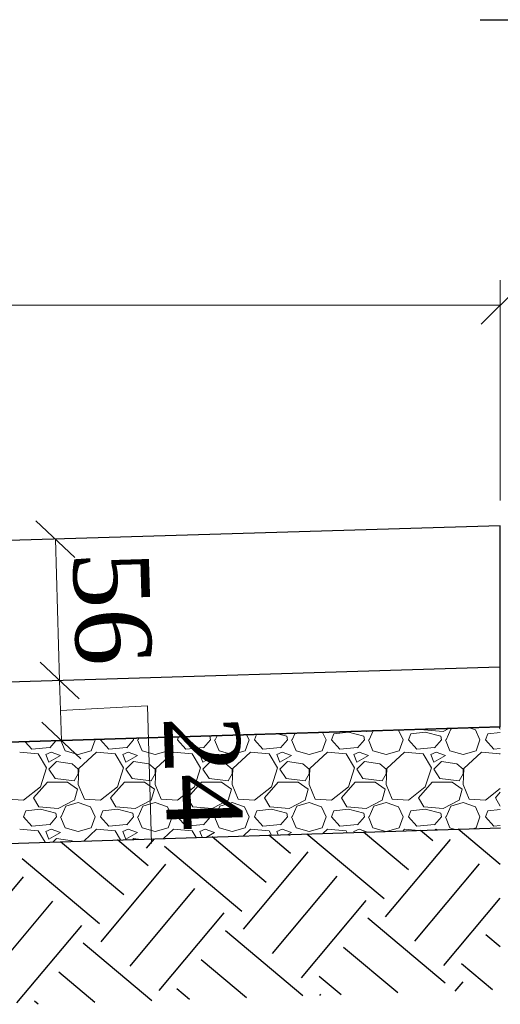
# Model space of a CAD drawing. Header units: millimetres. Extents: x 2063114 to 14983986, y -126020516 to 213791.
# Tile 116 of 256: x 2459110 to 2461013, y -1628663 to -1624767. Entities that reach past the tile are written whole.
import ezdxf

# ---------------------------------------------------------------- set-up
doc = ezdxf.new("R2010")
doc.units = ezdxf.units.MM
doc.styles.add('Times New Roman', font='times.ttf')
doc.linetypes.add('ограждение1', pattern='A,6.35,-2.54,[133,ltypeshp.shx,S=2.54,R=0,X=-2.54,Y=0],-2.54,25.4', length=36.83)

# ---------------------------------------------------------------- blocks, each defined once
blk = doc.blocks.new('_Oblique')
at = {"color": 0, "linetype": 'ByBlock', "lineweight": -2}
blk.add_line((-0.5, -0.5), (0.5, 0.5), dxfattribs=at)

msp = doc.modelspace()

# ---------------------------------------------------------------- linework, layer by layer
at = {"linetype": 'ByBlock'}
msp.add_line((2460933.29299, -1624766.71553), (2462328.29299, -1624766.71553), dxfattribs=at)
at = {"linetype": 'Continuous', "lineweight": 13, "ltscale": 300}
for p, q in [((2461012.55515, -1626669.19883), (2461012.55515, -1625796.92556)), ((2453010.56139, -1625896.92556), (2461012.55515, -1625896.92556)), ((2459251.11165, -1626822.02886), (2459351.0667, -1626819.03086)), ((2459267.89616, -1627381.6349), (2459251.11165, -1626822.02886)), ((2459267.89616, -1627381.6349), (2459167.94111, -1627384.6329)), ((2459267.89616, -1627381.6349), (2459367.85121, -1627378.6369)), ((2459267.89616, -1627381.6349), (2459275.02892, -1627619.4455)), ((2459271.46254, -1627500.5402), (2459615.29071, -1627482.32542)), ((2459615.29071, -1627482.32542), (2459631.60271, -1628026.17746)), ((2459275.02892, -1627619.4455), (2459175.07387, -1627622.44349))]:
    msp.add_line(p, q, dxfattribs=at)
at = {"lineweight": 30, "ltscale": 100}
for p, q in [((2461012.55515, -1626769.19883), (2453010.56139, -1627009.19883)), ((2461012.55515, -1627564.92877), (2461012.55515, -1626769.19883)), ((2454046.5647, -1627783.49872), (2461012.55515, -1627564.92877))]:
    msp.add_line(p, q, dxfattribs=at)
at = {"color": 251, "linetype": 'ограждение1', "lineweight": 30, "ltscale": 10}
msp.add_line((2461011.45695, -1627329.3395), (2453250.56139, -1627562.11552), dxfattribs=at)
at = {"ltscale": 100}
for p, q in [((2461013.29299, -1627564.82681), (2454046.5647, -1627783.49872)), ((2454364.44102, -1628173.71765), (2461013.29299, -1627965.02383))]:
    msp.add_line(p, q, dxfattribs=at)
at = {"linetype": 'Continuous', "lineweight": 5, "ltscale": 100}
for p, q in [((2460809.25757, -1627571.2086), (2460786.03293, -1627583.37389)), ((2460816.5176, -1627574.23747), (2460828.10305, -1627570.61701)), ((2460890.98728, -1627568.64299), (2460914.05212, -1627577.29231)), ((2461012.55515, -1627573.6685), (2461007.49024, -1627564.98581)), ((2459579.02895, -1627616.90918), (2459582.1055, -1627609.73057)), ((2459708.02103, -1627605.77791), (2459713.15025, -1627616.89122)), ((2459734.47791, -1627616.91114), (2459739.01776, -1627604.80488)), ((2459862.49408, -1627601.67134), (2459859.85524, -1627601.01163)), ((2459865.54235, -1627616.91105), (2459862.49436, -1627601.67111)), ((2459883.82895, -1627616.90918), (2459891.06203, -1627600.032)), ((2460008.46806, -1627596.34647), (2460017.95025, -1627616.89121)), ((2460039.27791, -1627616.91114), (2460047.44853, -1627595.12282)), ((2460167.29408, -1627601.67134), (2460130.65247, -1627592.51094)), ((2460170.34235, -1627616.91105), (2460167.29436, -1627601.67111)), ((2460188.62895, -1627616.90918), (2460200.01855, -1627590.33344)), ((2460308.91508, -1627586.91503), (2460322.75025, -1627616.89122)), ((2460344.07791, -1627616.91114), (2460353.22191, -1627592.52715)), ((2460411.13462, -1627586.43799), (2460353.22253, -1627592.534)), ((2460472.09408, -1627601.67134), (2460411.13416, -1627586.43136)), ((2460481.2385, -1627583.37761), (2460464.4325, -1627582.03313)), ((2460475.14235, -1627616.91105), (2460472.09436, -1627601.67111)), ((2460485.02676, -1627581.38664), (2460481.23293, -1627583.37389)), ((2460493.42895, -1627616.90918), (2460508.97508, -1627580.63487)), ((2460609.36211, -1627577.48359), (2460627.55025, -1627616.89121)), ((2460648.87791, -1627616.91114), (2460658.02191, -1627592.52715)), ((2460715.93462, -1627586.43799), (2460658.02253, -1627592.534)), ((2460709.85976, -1627577.27641), (2460708.17126, -1627574.38184)), ((2460786.0385, -1627583.37761), (2460709.83842, -1627577.2816)), ((2460776.89408, -1627601.67134), (2460715.93416, -1627586.43136)), ((2460779.94235, -1627616.91105), (2460776.89436, -1627601.67111)), ((2460798.22895, -1627616.90918), (2460816.5169, -1627574.23731)), ((2460914.06227, -1627577.26727), (2460932.35025, -1627616.89121)), ((2460953.67791, -1627616.91114), (2460962.82191, -1627592.52715)), ((2461012.55515, -1627587.29899), (2460962.82253, -1627592.534)), ((2459158.40389, -1627653.47804), (2459131.27488, -1627623.88276)), ((2459228.47405, -1627647.27048), (2459158.37003, -1627653.36649)), ((2459253.12231, -1627620.0578), (2459228.51616, -1627647.39797)), ((2459272.28017, -1627619.45641), (2459289.47685, -1627659.58201)), ((2459393.09945, -1627659.58301), (2459408.33949, -1627616.91092)), ((2459407.574, -1627615.20935), (2459408.35025, -1627616.89121)), ((2459463.20388, -1627653.47804), (2459429.67593, -1627616.90208)), ((2459429.67791, -1627616.91114), (2459430.58698, -1627614.48694)), ((2459533.27405, -1627647.27048), (2459463.17003, -1627653.36648)), ((2459560.74811, -1627616.91802), (2459533.31616, -1627647.39797)), ((2459560.74235, -1627616.91105), (2459559.4485, -1627610.4418)), ((2459575.98891, -1627616.91014), (2459594.27685, -1627659.58201)), ((2459697.89945, -1627659.58301), (2459713.13949, -1627616.91092)), ((2459768.00389, -1627653.47804), (2459734.47593, -1627616.90208)), ((2459838.07405, -1627647.27048), (2459767.97003, -1627653.36648)), ((2459865.54811, -1627616.91802), (2459838.11616, -1627647.39797)), ((2459880.78891, -1627616.91014), (2459899.07685, -1627659.58201)), ((2460002.69945, -1627659.58301), (2460017.93949, -1627616.91092)), ((2460072.80389, -1627653.47804), (2460039.27593, -1627616.90208)), ((2460142.87405, -1627647.27048), (2460072.77003, -1627653.36648)), ((2460170.34811, -1627616.91802), (2460142.91616, -1627647.39797)), ((2460185.58891, -1627616.91014), (2460203.87685, -1627659.58201)), ((2460307.49945, -1627659.58301), (2460322.73949, -1627616.91092)), ((2460377.60389, -1627653.47804), (2460344.07593, -1627616.90208)), ((2460447.67405, -1627647.27048), (2460377.57003, -1627653.36648)), ((2460475.14811, -1627616.91802), (2460447.71616, -1627647.39797)), ((2460490.38891, -1627616.91014), (2460508.67685, -1627659.58201)), ((2460612.29945, -1627659.58301), (2460627.53949, -1627616.91092)), ((2460682.40389, -1627653.47804), (2460648.87593, -1627616.90208)), ((2460752.47405, -1627647.27048), (2460682.37003, -1627653.36648)), ((2460779.94811, -1627616.91802), (2460752.51616, -1627647.39797)), ((2460795.18891, -1627616.91014), (2460813.47685, -1627659.58201)), ((2460917.09945, -1627659.58301), (2460932.33949, -1627616.91092)), ((2460987.20388, -1627653.47804), (2460953.67593, -1627616.90208)), ((2459182.78512, -1627671.78499), (2459109.63309, -1627665.68899)), ((2459216.2975, -1627726.64899), (2459182.76954, -1627671.78505)), ((2459213.26547, -1627674.8185), (2459225.45743, -1627705.29841)), ((2459234.60684, -1627665.68153), (2459213.27076, -1627674.82556)), ((2459225.46239, -1627705.30396), (2459271.18251, -1627677.87189)), ((2459271.18169, -1627677.8699), (2459234.60572, -1627665.67791)), ((2459289.46999, -1627659.58006), (2459341.28586, -1627674.82002)), ((2459341.28613, -1627674.8231), (2459393.102, -1627659.58314)), ((2459414.40209, -1627665.63933), (2459344.29814, -1627729.64728)), ((2459487.58512, -1627671.78499), (2459414.43309, -1627665.68899)), ((2459521.0975, -1627726.64899), (2459487.56954, -1627671.78505)), ((2459518.06547, -1627674.8185), (2459530.25743, -1627705.29841)), ((2459539.40684, -1627665.68153), (2459518.07076, -1627674.82556)), ((2459530.26239, -1627705.30396), (2459575.98251, -1627677.87189)), ((2459575.98169, -1627677.8699), (2459539.40572, -1627665.67791)), ((2459594.26999, -1627659.58005), (2459646.08586, -1627674.82002)), ((2459646.08613, -1627674.8231), (2459697.902, -1627659.58314)), ((2459719.20209, -1627665.63933), (2459649.09814, -1627729.64728)), ((2459792.38512, -1627671.78499), (2459719.23309, -1627665.68899)), ((2459825.8975, -1627726.64899), (2459792.36954, -1627671.78505)), ((2459822.86547, -1627674.8185), (2459835.05743, -1627705.29841)), ((2459844.20684, -1627665.68153), (2459822.87076, -1627674.82556)), ((2459835.06239, -1627705.30396), (2459880.78251, -1627677.87189)), ((2459880.78169, -1627677.8699), (2459844.20572, -1627665.67791)), ((2459899.06999, -1627659.58005), (2459950.88586, -1627674.82002)), ((2459950.88613, -1627674.8231), (2460002.702, -1627659.58314)), ((2460024.00209, -1627665.63933), (2459953.89814, -1627729.64728)), ((2460097.18512, -1627671.78499), (2460024.03309, -1627665.68899)), ((2460130.6975, -1627726.64899), (2460097.16954, -1627671.78505)), ((2460127.66547, -1627674.8185), (2460139.85743, -1627705.29841)), ((2460149.00684, -1627665.68153), (2460127.67076, -1627674.82556)), ((2460139.86239, -1627705.30396), (2460185.58251, -1627677.87189)), ((2460185.58169, -1627677.8699), (2460149.00572, -1627665.67791)), ((2460203.86999, -1627659.58005), (2460255.68586, -1627674.82002)), ((2460255.68613, -1627674.8231), (2460307.502, -1627659.58314)), ((2460328.80209, -1627665.63933), (2460258.69814, -1627729.64728)), ((2460401.98512, -1627671.78499), (2460328.83309, -1627665.68899)), ((2460435.4975, -1627726.64899), (2460401.96954, -1627671.78505)), ((2460432.46547, -1627674.8185), (2460444.65743, -1627705.29841)), ((2460453.80684, -1627665.68153), (2460432.47076, -1627674.82556)), ((2460444.66239, -1627705.30396), (2460490.38251, -1627677.87189)), ((2460490.38169, -1627677.8699), (2460453.80572, -1627665.67791)), ((2460508.66999, -1627659.58005), (2460560.48586, -1627674.82002)), ((2460560.48613, -1627674.8231), (2460612.302, -1627659.58314)), ((2460633.60209, -1627665.63933), (2460563.49814, -1627729.64728)), ((2460706.78512, -1627671.78499), (2460633.63309, -1627665.68899)), ((2460740.2975, -1627726.64899), (2460706.76954, -1627671.78505)), ((2460737.26547, -1627674.8185), (2460749.45743, -1627705.29841)), ((2460758.60684, -1627665.68153), (2460737.27076, -1627674.82556)), ((2460749.46239, -1627705.30396), (2460795.18251, -1627677.87189)), ((2460795.18169, -1627677.8699), (2460758.60572, -1627665.67791)), ((2460813.46999, -1627659.58005), (2460865.28586, -1627674.82002)), ((2460865.28613, -1627674.8231), (2460917.102, -1627659.58314)), ((2460938.40209, -1627665.63933), (2460868.29814, -1627729.64728)), ((2461011.58512, -1627671.78499), (2460938.43309, -1627665.68899)), ((2461012.55515, -1627651.15908), (2460987.17003, -1627653.36648)), ((2461012.55515, -1627673.39786), (2461011.56954, -1627671.78505)), ((2459191.94439, -1627802.84448), (2459216.32838, -1627726.64451)), ((2459255.94213, -1627702.25508), (2459225.46221, -1627732.73501)), ((2459316.90023, -1627711.39726), (2459255.94037, -1627702.25329)), ((2459341.29399, -1627732.72831), (2459316.91009, -1627711.3924)), ((2459496.74439, -1627802.84448), (2459521.12838, -1627726.64451)), ((2459560.74213, -1627702.25508), (2459530.26221, -1627732.73501)), ((2459621.70023, -1627711.39726), (2459560.74037, -1627702.25329)), ((2459646.09399, -1627732.72831), (2459621.71009, -1627711.3924)), ((2459801.54439, -1627802.84449), (2459825.92838, -1627726.64451)), ((2459865.54213, -1627702.25508), (2459835.06221, -1627732.73501)), ((2459926.50023, -1627711.39726), (2459865.54037, -1627702.25329)), ((2459950.89399, -1627732.72831), (2459926.51009, -1627711.3924)), ((2460106.34439, -1627802.84448), (2460130.72838, -1627726.64451)), ((2460170.34213, -1627702.25508), (2460139.86221, -1627732.73501)), ((2460231.30023, -1627711.39726), (2460170.34037, -1627702.25329)), ((2460255.69399, -1627732.72831), (2460231.31009, -1627711.3924)), ((2460411.14439, -1627802.84448), (2460435.52838, -1627726.64451)), ((2460475.14213, -1627702.25508), (2460444.66221, -1627732.73501)), ((2460536.10023, -1627711.39726), (2460475.14037, -1627702.25329)), ((2460560.49399, -1627732.72831), (2460536.11009, -1627711.3924)), ((2460715.94439, -1627802.84448), (2460740.32838, -1627726.64451)), ((2460779.94213, -1627702.25508), (2460749.46221, -1627732.73501)), ((2460840.90023, -1627711.39726), (2460779.94037, -1627702.25329)), ((2460865.29399, -1627732.72831), (2460840.91009, -1627711.3924)), ((2459225.46174, -1627732.73322), (2459249.84573, -1627769.3092)), ((2459326.04565, -1627778.45536), (2459341.28561, -1627751.02344)), ((2459344.31729, -1627729.68929), (2459341.26929, -1627793.6973)), ((2459341.28613, -1627751.02308), (2459341.28613, -1627732.73508)), ((2459530.26174, -1627732.73322), (2459554.64573, -1627769.3092)), ((2459630.84565, -1627778.45536), (2459646.08561, -1627751.02344)), ((2459649.11729, -1627729.68929), (2459646.06929, -1627793.6973)), ((2459646.08613, -1627751.02308), (2459646.08613, -1627732.73508)), ((2459835.06174, -1627732.73322), (2459859.44573, -1627769.3092)), ((2459935.64565, -1627778.45536), (2459950.88561, -1627751.02344)), ((2459953.91729, -1627729.68929), (2459950.86929, -1627793.6973)), ((2459950.88613, -1627751.02308), (2459950.88613, -1627732.73508)), ((2460139.86174, -1627732.73322), (2460164.24573, -1627769.3092)), ((2460240.44565, -1627778.45536), (2460255.68561, -1627751.02344)), ((2460258.71729, -1627729.68929), (2460255.66929, -1627793.6973)), ((2460255.68613, -1627751.02308), (2460255.68613, -1627732.73508)), ((2460444.66174, -1627732.73322), (2460469.04573, -1627769.3092)), ((2460545.24565, -1627778.45536), (2460560.48561, -1627751.02344)), ((2460563.51729, -1627729.68929), (2460560.46929, -1627793.6973)), ((2460560.48613, -1627751.02308), (2460560.48613, -1627732.73508)), ((2460749.46174, -1627732.73322), (2460773.84573, -1627769.3092)), ((2460850.04565, -1627778.45536), (2460865.28561, -1627751.02344)), ((2460868.31729, -1627729.68929), (2460865.26929, -1627793.6973)), ((2460865.28613, -1627751.02308), (2460865.28613, -1627732.73508)), ((2459124.87802, -1627854.65445), (2459191.93407, -1627802.83841)), ((2459164.50212, -1627845.51263), (2459219.36602, -1627784.55274)), ((2459219.36613, -1627784.55108), (2459298.61413, -1627784.55108)), ((2459249.84929, -1627769.28042), (2459326.04942, -1627778.42444)), ((2459298.61942, -1627784.52372), (2459338.24345, -1627811.95574)), ((2459341.29552, -1627793.6903), (2459365.67949, -1627851.60222)), ((2459429.67802, -1627854.65445), (2459496.73408, -1627802.83841)), ((2459469.30212, -1627845.51263), (2459524.16602, -1627784.55274)), ((2459524.16613, -1627784.55108), (2459603.41413, -1627784.55108)), ((2459554.64929, -1627769.28042), (2459630.84942, -1627778.42444)), ((2459603.41942, -1627784.52372), (2459643.04344, -1627811.95574)), ((2459646.09552, -1627793.6903), (2459670.47949, -1627851.60222)), ((2459734.47802, -1627854.65445), (2459801.53408, -1627802.83841)), ((2459774.10212, -1627845.51263), (2459828.96602, -1627784.55274)), ((2459828.96613, -1627784.55108), (2459908.21413, -1627784.55108)), ((2459859.44929, -1627769.28042), (2459935.64942, -1627778.42444)), ((2459908.21942, -1627784.52372), (2459947.84344, -1627811.95574)), ((2459950.89552, -1627793.6903), (2459975.27949, -1627851.60222)), ((2460039.27802, -1627854.65445), (2460106.33407, -1627802.83841)), ((2460078.90212, -1627845.51263), (2460133.76602, -1627784.55274)), ((2460133.76613, -1627784.55108), (2460213.01413, -1627784.55108)), ((2460164.24929, -1627769.28042), (2460240.44942, -1627778.42444)), ((2460213.01942, -1627784.52372), (2460252.64344, -1627811.95574)), ((2460255.69552, -1627793.6903), (2460280.07949, -1627851.60222)), ((2460344.07802, -1627854.65445), (2460411.13407, -1627802.83841)), ((2460383.70212, -1627845.51263), (2460438.56602, -1627784.55274)), ((2460438.56613, -1627784.55108), (2460517.81413, -1627784.55108)), ((2460469.04929, -1627769.28042), (2460545.24942, -1627778.42444)), ((2460517.81942, -1627784.52372), (2460557.44345, -1627811.95574)), ((2460560.49552, -1627793.6903), (2460584.87949, -1627851.60222)), ((2460648.87802, -1627854.65445), (2460715.93408, -1627802.83841)), ((2460688.50212, -1627845.51263), (2460743.36602, -1627784.55274)), ((2460743.36613, -1627784.55108), (2460822.61413, -1627784.55108)), ((2460773.84929, -1627769.28042), (2460850.04942, -1627778.42444)), ((2460822.61942, -1627784.52372), (2460862.24345, -1627811.95574)), ((2460865.29552, -1627793.6903), (2460889.67949, -1627851.60222)), ((2459338.23891, -1627811.98293), (2459326.04692, -1627854.65488)), ((2459643.03891, -1627811.98293), (2459630.84692, -1627854.65488)), ((2459947.83891, -1627811.98293), (2459935.64692, -1627854.65488)), ((2460252.63891, -1627811.98293), (2460240.44692, -1627854.65488)), ((2460557.43891, -1627811.98293), (2460545.24692, -1627854.65488)), ((2460862.23891, -1627811.98293), (2460850.04692, -1627854.65488)), ((2460953.67802, -1627854.65445), (2461012.55515, -1627809.15849)), ((2460993.30212, -1627845.51263), (2461012.55515, -1627824.12038)), ((2459060.87075, -1627851.61597), (2459124.87876, -1627854.66397)), ((2459185.85976, -1627882.07641), (2459164.52383, -1627845.50053)), ((2459262.0385, -1627888.17761), (2459185.83842, -1627882.0816)), ((2459326.04082, -1627854.64594), (2459262.03293, -1627888.17389)), ((2459274.22895, -1627921.70918), (2459292.5169, -1627879.03731)), ((2459292.5176, -1627879.03747), (2459341.28573, -1627863.79743)), ((2459341.28414, -1627863.80431), (2459390.05212, -1627882.09231)), ((2459365.67075, -1627851.61597), (2459429.67876, -1627854.66397)), ((2459390.06227, -1627882.06727), (2459408.35025, -1627921.69122)), ((2459490.65976, -1627882.07641), (2459469.32383, -1627845.50053)), ((2459566.8385, -1627888.17761), (2459490.63842, -1627882.0816)), ((2459630.84082, -1627854.64594), (2459566.83293, -1627888.17389)), ((2459579.02895, -1627921.70918), (2459597.3169, -1627879.03731)), ((2459597.3176, -1627879.03747), (2459646.08573, -1627863.79743)), ((2459646.08414, -1627863.80431), (2459694.85212, -1627882.09231)), ((2459670.47075, -1627851.61597), (2459734.47876, -1627854.66397)), ((2459694.86227, -1627882.06727), (2459713.15025, -1627921.69122)), ((2459795.45976, -1627882.07641), (2459774.12383, -1627845.50053)), ((2459871.6385, -1627888.17761), (2459795.43842, -1627882.0816)), ((2459935.64082, -1627854.64594), (2459871.63293, -1627888.17389)), ((2459883.82895, -1627921.70918), (2459902.1169, -1627879.03731)), ((2459902.1176, -1627879.03747), (2459950.88573, -1627863.79743)), ((2459950.88414, -1627863.80431), (2459999.65212, -1627882.09231)), ((2459975.27075, -1627851.61597), (2460039.27876, -1627854.66397)), ((2459999.66227, -1627882.06727), (2460017.95025, -1627921.69121)), ((2460100.25976, -1627882.07641), (2460078.92383, -1627845.50053)), ((2460176.4385, -1627888.17761), (2460100.23842, -1627882.0816)), ((2460240.44082, -1627854.64594), (2460176.43293, -1627888.17389)), ((2460188.62895, -1627921.70918), (2460206.9169, -1627879.03731)), ((2460206.9176, -1627879.03747), (2460255.68573, -1627863.79743)), ((2460255.68414, -1627863.80431), (2460304.45212, -1627882.09231)), ((2460280.07075, -1627851.61597), (2460344.07876, -1627854.66397)), ((2460304.46227, -1627882.06727), (2460322.75025, -1627921.69121)), ((2460405.05976, -1627882.07641), (2460383.72383, -1627845.50053)), ((2460481.2385, -1627888.17761), (2460405.03842, -1627882.0816)), ((2460545.24082, -1627854.64594), (2460481.23293, -1627888.17389)), ((2460493.42895, -1627921.70918), (2460511.7169, -1627879.03731)), ((2460511.7176, -1627879.03747), (2460560.48573, -1627863.79743)), ((2460560.48414, -1627863.80431), (2460609.25212, -1627882.09231)), ((2460584.87075, -1627851.61597), (2460648.87876, -1627854.66397)), ((2460609.26227, -1627882.06727), (2460627.55025, -1627921.69121)), ((2460709.85976, -1627882.07641), (2460688.52383, -1627845.50053)), ((2460786.0385, -1627888.17761), (2460709.83842, -1627882.0816)), ((2460850.04082, -1627854.64594), (2460786.03293, -1627888.17389)), ((2460798.22895, -1627921.70918), (2460816.5169, -1627879.03731)), ((2460816.5176, -1627879.03747), (2460865.28573, -1627863.79743)), ((2460865.28414, -1627863.80431), (2460914.05212, -1627882.09231)), ((2460889.67075, -1627851.61597), (2460953.67876, -1627854.66397)), ((2460914.06227, -1627882.06727), (2460932.35025, -1627921.69121)), ((2461012.55515, -1627878.4685), (2460993.32383, -1627845.50053)), ((2459158.40389, -1627958.27804), (2459124.87593, -1627921.70208)), ((2459124.87791, -1627921.71114), (2459134.02191, -1627897.32715)), ((2459191.93462, -1627891.23799), (2459134.02253, -1627897.334)), ((2459252.89408, -1627906.47134), (2459191.93416, -1627891.23136)), ((2459255.94811, -1627921.71802), (2459228.51616, -1627952.19797)), ((2459255.94235, -1627921.71105), (2459252.89436, -1627906.47111)), ((2459271.18891, -1627921.71014), (2459289.47685, -1627964.38201)), ((2459393.09945, -1627964.38301), (2459408.33949, -1627921.71092)), ((2459463.20388, -1627958.27804), (2459429.67593, -1627921.70208)), ((2459429.67791, -1627921.71114), (2459438.82191, -1627897.32715)), ((2459496.73462, -1627891.23799), (2459438.82253, -1627897.334)), ((2459557.69408, -1627906.47134), (2459496.73416, -1627891.23136)), ((2459560.74811, -1627921.71802), (2459533.31616, -1627952.19797)), ((2459560.74235, -1627921.71105), (2459557.69436, -1627906.47111)), ((2459575.98891, -1627921.71014), (2459594.27685, -1627964.38201)), ((2459697.89945, -1627964.38301), (2459713.13949, -1627921.71092)), ((2459768.00388, -1627958.27804), (2459734.47593, -1627921.70208)), ((2459734.47791, -1627921.71114), (2459743.62191, -1627897.32715)), ((2459801.53462, -1627891.23799), (2459743.62253, -1627897.334)), ((2459862.49408, -1627906.47134), (2459801.53416, -1627891.23136)), ((2459865.54811, -1627921.71802), (2459838.11616, -1627952.19797)), ((2459865.54235, -1627921.71105), (2459862.49436, -1627906.47111)), ((2459880.78891, -1627921.71014), (2459899.07685, -1627964.38201)), ((2460002.69945, -1627964.38301), (2460017.93949, -1627921.71092)), ((2460072.80389, -1627958.27804), (2460039.27593, -1627921.70208)), ((2460039.27791, -1627921.71114), (2460048.42191, -1627897.32715)), ((2460106.33462, -1627891.23799), (2460048.42253, -1627897.334)), ((2460167.29408, -1627906.47134), (2460106.33416, -1627891.23136)), ((2460170.34811, -1627921.71802), (2460142.91616, -1627952.19797)), ((2460170.34235, -1627921.71105), (2460167.29436, -1627906.47111)), ((2460185.58891, -1627921.71014), (2460203.87685, -1627964.38201)), ((2460307.49945, -1627964.38301), (2460322.73949, -1627921.71092)), ((2460377.60389, -1627958.27804), (2460344.07593, -1627921.70208)), ((2460344.07791, -1627921.71114), (2460353.22191, -1627897.32715)), ((2460411.13462, -1627891.23799), (2460353.22253, -1627897.334)), ((2460472.09408, -1627906.47134), (2460411.13416, -1627891.23136)), ((2460475.14811, -1627921.71802), (2460447.71616, -1627952.19797)), ((2460475.14235, -1627921.71105), (2460472.09436, -1627906.47111)), ((2460490.38891, -1627921.71014), (2460508.67685, -1627964.38201)), ((2460612.29945, -1627964.38301), (2460627.53948, -1627921.71092)), ((2460682.40389, -1627958.27804), (2460648.87593, -1627921.70208)), ((2460648.87791, -1627921.71114), (2460658.02191, -1627897.32715)), ((2460715.93462, -1627891.23799), (2460658.02253, -1627897.334)), ((2460776.89408, -1627906.47134), (2460715.93416, -1627891.23136)), ((2460779.94811, -1627921.71802), (2460752.51616, -1627952.19797)), ((2460779.94235, -1627921.71105), (2460776.89436, -1627906.47111)), ((2460795.18891, -1627921.71014), (2460813.47685, -1627964.38201)), ((2460917.09945, -1627964.38301), (2460932.33949, -1627921.71092)), ((2460987.20389, -1627958.27804), (2460953.67593, -1627921.70208)), ((2460953.67791, -1627921.71114), (2460962.82191, -1627897.32715)), ((2461012.55515, -1627892.09899), (2460962.82253, -1627897.334)), ((2459228.47405, -1627952.07048), (2459158.37003, -1627958.16649)), ((2459533.27405, -1627952.07048), (2459463.17003, -1627958.16648)), ((2459838.07405, -1627952.07048), (2459767.97003, -1627958.16648)), ((2460142.87405, -1627952.07048), (2460072.77003, -1627958.16648)), ((2460447.67405, -1627952.07048), (2460377.57003, -1627958.16648)), ((2460752.47405, -1627952.07048), (2460682.37003, -1627958.16648)), ((2461012.55515, -1627955.95908), (2460987.17003, -1627958.16648)), ((2459182.78512, -1627976.58499), (2459109.63309, -1627970.48899)), ((2459210.2786, -1628021.59987), (2459182.76954, -1627976.58505)), ((2459213.26547, -1627979.6185), (2459225.45743, -1628010.09841)), ((2459234.60684, -1627970.48153), (2459213.27076, -1627979.62556)), ((2459225.46239, -1628010.10396), (2459271.18251, -1627982.67189)), ((2459271.18169, -1627982.6699), (2459234.60572, -1627970.47791)), ((2459289.46999, -1627964.38006), (2459341.28586, -1627979.62002)), ((2459341.28613, -1627979.6231), (2459393.102, -1627964.38314)), ((2459414.40209, -1627970.43933), (2459363.64192, -1628016.78557)), ((2459487.58512, -1627976.58499), (2459414.43309, -1627970.48899)), ((2459509.34148, -1628012.21186), (2459487.56954, -1627976.58505)), ((2459518.06547, -1627979.6185), (2459530.25743, -1628010.09841)), ((2459539.40684, -1627970.48153), (2459518.07076, -1627979.62556)), ((2459530.26239, -1628010.10396), (2459575.98251, -1627982.67189)), ((2459575.98169, -1627982.6699), (2459539.40572, -1627970.47791)), ((2459594.26999, -1627964.38006), (2459646.08586, -1627979.62002)), ((2459646.08613, -1627979.6231), (2459697.902, -1627964.38314)), ((2459719.20209, -1627970.43933), (2459679.2944, -1628006.87679)), ((2459792.38512, -1627976.58499), (2459719.23309, -1627970.48899)), ((2459808.40436, -1628002.82384), (2459792.36954, -1627976.58505)), ((2459822.86547, -1627979.6185), (2459831.85317, -1628002.08775)), ((2459844.20684, -1627970.48153), (2459822.87076, -1627979.62556)), ((2459880.78169, -1627982.6699), (2459844.20572, -1627970.47791)), ((2459849.3375, -1628001.53889), (2459880.78251, -1627982.67189)), ((2459899.06999, -1627964.38006), (2459950.88586, -1627979.62002)), ((2459950.88613, -1627979.6231), (2460002.702, -1627964.38314)), ((2460024.00209, -1627970.43933), (2459994.94687, -1627996.96801)), ((2460097.18512, -1627976.58499), (2460024.03309, -1627970.48899)), ((2460107.46724, -1627993.43583), (2460097.16954, -1627976.58505)), ((2460127.66547, -1627979.6185), (2460132.87339, -1627992.6383)), ((2460149.00684, -1627970.48153), (2460127.67076, -1627979.62556)), ((2460185.58169, -1627982.6699), (2460149.00572, -1627970.47791)), ((2460170.96473, -1627991.44256), (2460185.58251, -1627982.67189)), ((2460203.86999, -1627964.38006), (2460255.68586, -1627979.62002)), ((2460255.68613, -1627979.6231), (2460307.502, -1627964.38314)), ((2460328.80209, -1627970.43933), (2460310.59935, -1627987.05923)), ((2460401.98512, -1627976.58499), (2460328.83309, -1627970.48899)), ((2460406.53012, -1627984.04782), (2460401.96954, -1627976.58505)), ((2460432.46547, -1627979.6185), (2460433.89361, -1627983.18884)), ((2460453.80684, -1627970.48153), (2460432.47076, -1627979.62556)), ((2460486.94267, -1627981.52356), (2460453.80572, -1627970.47791)), ((2460508.66999, -1627964.38006), (2460559.24139, -1627979.254)), ((2460562.03976, -1627979.16615), (2460612.302, -1627964.38314)), ((2460633.60209, -1627970.43933), (2460626.25182, -1627977.15044)), ((2460689.67804, -1627975.1594), (2460633.63309, -1627970.48899)), ((2460758.60684, -1627970.48153), (2460752.27697, -1627973.19433)), ((2460765.50889, -1627972.77896), (2460758.60572, -1627970.47791)), ((2460813.46999, -1627964.38006), (2460834.6471, -1627970.60862)), ((2460903.25831, -1627968.45481), (2460917.102, -1627964.38314)), ((2459255.94213, -1628007.05508), (2459242.40587, -1628020.59135)), ((2459316.90023, -1628016.19726), (2459255.94037, -1628007.05329)), ((2459319.18301, -1628018.1812), (2459316.91009, -1628016.1924)), ((2459560.74213, -1628007.05508), (2459557.08407, -1628010.71315)), ((2459580.28421, -1628009.98486), (2459560.74037, -1628007.05329))]:
    msp.add_line(p, q, dxfattribs=at)
at = {"color": 251, "linetype": 'Continuous', "ltscale": 100}
for p, q in [((2460182.01884, -1628065.59086), (2460096.46249, -1627993.80056)), ((2460175.856, -1627995.14926), (2460179.16591, -1627991.20466)), ((2460552.71538, -1628246.10146), (2460246.42524, -1627989.09352)), ((2460649.13352, -1628131.1948), (2460471.36936, -1627982.03296)), ((2460745.55166, -1628016.28813), (2460696.31349, -1627974.9724)), ((2461012.55515, -1628109.78993), (2460846.27624, -1627970.26535)), ((2459522.06788, -1628229.80026), (2459271.66737, -1628019.68929)), ((2459618.48602, -1628114.8936), (2459496.61149, -1628012.62872)), ((2459612.32318, -1628044.45199), (2459642.87841, -1628008.03769)), ((2459989.18256, -1628295.4042), (2459682.76478, -1628038.28915)), ((2460085.6007, -1628180.49753), (2459871.51837, -1628000.86112)), ((2460558.87822, -1628316.54306), (2460815.99326, -1628010.12529)), ((2459995.3454, -1628365.8458), (2460252.46044, -1628059.42802)), ((2459425.64974, -1628344.70693), (2459119.23196, -1628087.59188)), ((2459431.81258, -1628415.14853), (2459688.92762, -1628108.73075)), ((2460673.78489, -1628412.96121), (2460930.89993, -1628106.54343)), ((2458868.27976, -1628464.45126), (2459125.3948, -1628158.03349)), ((2460110.25207, -1628462.26394), (2460367.36711, -1628155.84616)), ((2459546.71924, -1628511.56667), (2459803.83429, -1628205.1489)), ((2458983.18642, -1628560.86941), (2459240.30147, -1628254.45163)), ((2460225.15873, -1628558.68208), (2460482.27378, -1628252.2643)), ((2460788.69155, -1628509.37935), (2461012.55515, -1628242.58911)), ((2459661.62591, -1628607.98481), (2459918.74095, -1628301.56704)), ((2460794.85439, -1628579.82095), (2460488.43662, -1628322.70591)), ((2459098.09309, -1628657.28755), (2459355.20813, -1628350.86977)), ((2460231.32157, -1628629.12368), (2459924.9038, -1628372.00864)), ((2461012.55515, -1628436.14175), (2460955.5513, -1628388.30984)), ((2459632.46143, -1628648.78327), (2459361.37098, -1628421.31137)), ((2460607.11789, -1628618.10241), (2460392.01848, -1628437.61257)), ((2460007.3293, -1628636.98294), (2459828.48565, -1628486.91531)), ((2460981.98575, -1628606.30208), (2460859.13316, -1628503.21651)), ((2459407.54071, -1628655.86347), (2459264.95283, -1628536.21804)), ((2460382.19716, -1628625.18261), (2460295.60033, -1628552.51924)), ((2460833.99548, -1628610.96061), (2460865.296, -1628573.65811)), ((2459782.40857, -1628644.06314), (2459732.06751, -1628601.82197)), ((2460297.66611, -1628627.84353), (2460301.76318, -1628622.96084)), ((2459182.61998, -1628662.94367), (2459168.53469, -1628651.12471))]:
    msp.add_line(p, q, dxfattribs=at)

# ---------------------------------------------------------------- block references
at = {"lineweight": 13, "ltscale": 300, "xscale": 150, "yscale": 150, "zscale": 150}
msp.add_blockref('_Oblique', (2461012.55515, -1625896.92556), dxfattribs=at)
at = {"lineweight": 13, "ltscale": 300, "xscale": 149.9999999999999, "yscale": 149.9999999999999, "zscale": 149.9999999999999}
for p, rotation in [((2459251.11165, -1626822.02886), 91.71798297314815), ((2459267.89616, -1627381.6349), 271.7179829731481), ((2459267.89616, -1627381.6349), 91.71798297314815), ((2459275.02892, -1627619.4455), 271.7179829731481)]:
    msp.add_blockref('_Oblique', p, dxfattribs=dict(at, rotation=rotation))

# ---------------------------------------------------------------- texts
at = {"ltscale": 300, "char_height": 300, "attachment_point": 5, "rotation": 271.71798297, "style": 'Times New Roman'}
for s, insert in [('56', (2459475.00252, -1627095.36833)), ('24', (2459836.35097, -1627747.86571))]:
    msp.add_mtext(s, dxfattribs=dict(at, insert=insert))

doc.saveas('drawing.dxf')
